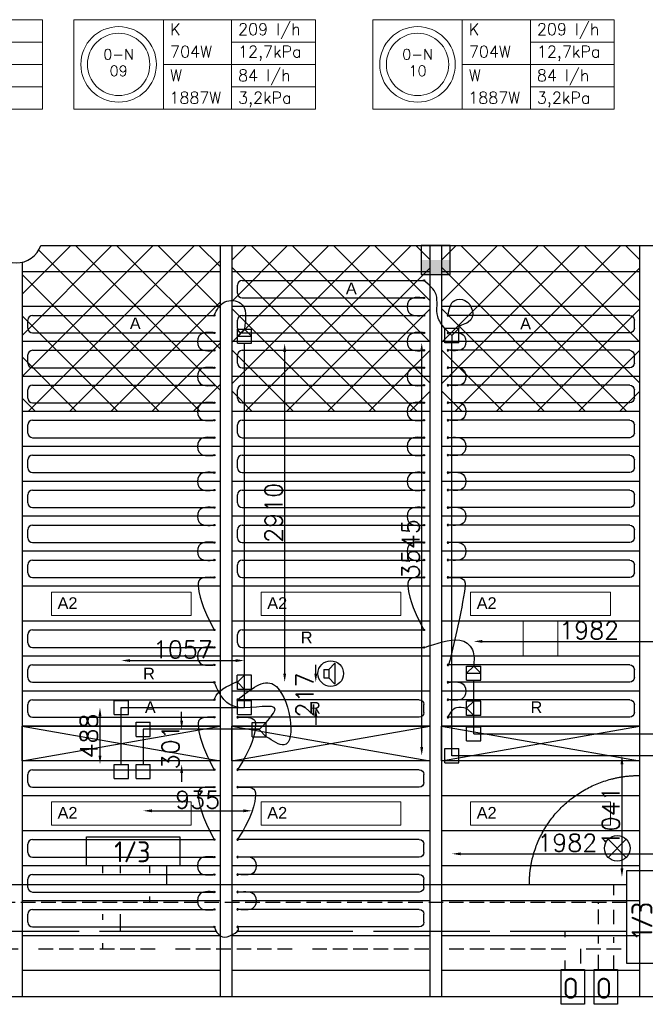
# Model space of a CAD drawing. Extents: x 7383 to 741080, y -570072 to -203000.
# Tile 41 of 45: x 565924 to 571294, y -250469 to -242017. Entities that reach past the tile are written whole.
import ezdxf
from ezdxf.enums import TextEntityAlignment as Align

# ---------------------------------------------------------------- set-up
doc = ezdxf.new("R2010")
doc.units = 0
doc.header["$LTSCALE"] = 25
for name, pattern in [('2322105', [47, 40, -7]), ('2322106', [47, 5, -2, 5, -2, 5, -2, 5, -2, 5, -2, 5, -7]), ('2322107', [2000, 1000, 1000]), ('2322108', [7, 5, -2])]:
    doc.linetypes.add(name, pattern=pattern)
doc.layers.get('0').update_dxf_attribs({"linetype": 'CONTINUOUS'})
doc.layers.get('DEFPOINTS').update_dxf_attribs({"linetype": 'CONTINUOUS'})
for name, color, linetype in [('000Vermogens2', 7, 'CONTINUOUS'), ('60', 7, 'CONTINUOUS'), ('60-CV', 3, 'CONTINUOUS'), ('KP-bandraster', 5, 'CONTINUOUS'), ('KP-koppelingen', 6, 'CONTINUOUS'), ('KP-leidingen(aanvoer)', 5, 'CONTINUOUS'), ('KP-leidingen(retour)', 1, 'CONTINUOUS'), ('KP-Lucht aanvoer', 6, 'CONTINUOUS'), ('KP-maatvoering', 7, 'CONTINUOUS'), ('KP-Melders', 3, 'CONTINUOUS'), ('KP-Onderlegger CV  GKW', 3, 'CONTINUOUS'), ('KP-Oppervlak', 3, 'CONTINUOUS'), ('KP-panelen', 1, 'CONTINUOUS'), ('KP-registers', 4, 'CONTINUOUS'), ('KP-slangen', 7, 'CONTINUOUS'), ('KP-tekst', 7, 'CONTINUOUS'), ('SYM-W', 7, 'CONTINUOUS'), ('Thermostaat', 160, 'CONTINUOUS'), ('WL5501--', 130, 'CONTINUOUS'), ('WL5502--', 130, 'CONTINUOUS'), ('WL561---_AANVOER', 10, 'CONTINUOUS'), ('WL561---_RETOUR', 10, 'CONTINUOUS')]:
    doc.layers.add(name, color=color, linetype=linetype)
for name, color, linetype, lineweight in [('KP-Aluminium', 8, 'CONTINUOUS', 18), ('KP-Lucht retour', 3, 'CONTINUOUS', 18), ('KP-Verlichting', 2, 'CONTINUOUS', 18)]:
    doc.layers.add(name, color=color, linetype=linetype, lineweight=lineweight)
doc.styles.add('arial', font='ARIAL.TTF')
doc.styles.add('BURO-018', font='ISO96.shx', dxfattribs={"height": 90})
doc.styles.add('ISO', font='ISO.SHX')
doc.styles.add('VERWOL-1', font='ROMANS.SHX')
doc.dimstyles.new('MARTIN', dxfattribs={"dimscale": 0, "dimtxt": 50, "dimasz": 75, "dimexe": 4, "dimexo": 4, "dimgap": 20, "dimtad": 1, "dimdec": 0, "dimrnd": 0.01, "dimzin": 1, "dimdsep": 46, "dimtxsty": 'VERWOL-1', "dimcen": -25, "dimdle": 1, "dimclrd": 7, "dimclre": 2, "dimclrt": 7, "dimadec": 0, "dimazin": 0, "dimtfac": 1, "dimtdec": 0, "dimtix": 1, "dimtofl": 0, "dimtmove": 0, "dimatfit": 3, "dimldrblk": 'OBLIQUE', "dimfxl": 0, "dimtvp": 33.333333, "dimtolj": 1, "dimtzin": 1, "dimarcsym": 0})

# ---------------------------------------------------------------- blocks, each defined once
blk = doc.blocks.new('SW30485012')
at = {"color": 0, "linetype": 'Continuous'}
for p, q in [((-2.5, 2.5), (-2.5, -2.5)), ((2.5, 2.5), (-2.5, 2.5)), ((2.5, -2.5), (2.5, 2.5)), ((-2.5, -2.5), (2.5, -2.5))]:
    blk.add_line(p, q, dxfattribs=at)
blk.add_solid([(-2.5, 0), (2.5, 0), (-2.5, -2.5), (2.5, -2.5)], dxfattribs=at)
at = {"color": 0, "linetype": 'Continuous', "style": 'BURO-018', "flags": 1}
blk.add_attdef('W_ID', (0, 0), '', height=1.8, dxfattribs=at)
blk = doc.blocks.new('A$C2E2C4AEC')
at = {"layer": '60-CV', "color": 2, "linetype": 'Continuous'}
for points in [[(48077.6, -6589), (47877.6, -6589), (47877.6, -6289), (48077.6, -6289)], [(48362.1, -6589), (48162.1, -6589), (48162.1, -6289), (48362.1, -6289)]]:
    blk.add_lwpolyline(points, close=True, dxfattribs=at)
at = {"layer": 'SYM-W', "color": 2, "linetype": 'Continuous'}
for p, q in [((48440.8, -6239), (48440.8, -5439)), ((48440.8, -5439), (48690.8, -5439)), ((48690.8, -6239), (48440.8, -6239))]:
    blk.add_line(p, q, dxfattribs=at)
blk.add_lwpolyline([(44604.7, -5400), (43804.7, -5400), (43804.7, -5150), (44604.7, -5150)], close=True, dxfattribs=at)
at = {"layer": 'WL5501--', "linetype": '2322105'}
for p, q in [((44094.2, -5464), (44094.2, -5400)), ((44094.2, -5964), (44094.2, -5814)), ((48440.8, -5964), (37043.7, -5964)), ((47912.5, -6014), (47912.5, -5964)), ((47912.5, -6289), (47912.5, -6214))]:
    blk.add_line(p, q, dxfattribs=at)
at = {"layer": 'WL5502--', "linetype": '2322106'}
for p, q in [((43944.2, -5464), (43944.2, -5400)), ((43944.2, -5864), (43944.2, -5814)), ((43944.2, -6114), (43944.2, -6064)), ((37517.6, -6114), (48440.8, -6114)), ((48043.8, -6114), (48043.8, -6289))]:
    blk.add_line(p, q, dxfattribs=at)
at = {"layer": 'WL561---_AANVOER', "linetype": '2322107'}
for p, q in [((44494.2, -5564), (44494.2, -5400)), ((48440.8, -5564), (29236.9, -5564)), ((48328.3, -5564), (48328.3, -5652.4)), ((48328.3, -5778.6), (48328.3, -5900.9)), ((48328.3, -6011.3), (48328.3, -6062.6)), ((48328.3, -6169.1), (48328.3, -6289))]:
    blk.add_line(p, q, dxfattribs=at)
at = {"layer": 'WL561---_RETOUR', "linetype": '2322108'}
for p, q in [((44344.2, -5400), (44344.2, -5464)), ((48440.8, -5714), (29236.9, -5714)), ((44344.2, -5664), (44344.2, -5714)), ((48197, -5900.9), (48197, -5714)), ((48197, -6066.5), (48197, -5999.5)), ((48197, -6289), (48197, -6165.1))]:
    blk.add_line(p, q, dxfattribs=at)
at = {"layer": 'Thermostaat', "xscale": 50, "yscale": 50, "zscale": 50}
blk.add_blockref('SW30485012', (46800, -200), dxfattribs=at)
at = {"layer": '60', "color": 1, "linetype": 'Continuous', "style": 'ISO'}
blk.add_text('1/3', height=180, dxfattribs=at).set_placement((44041.6, -5369.7))
blk.add_text('1/3', height=180, rotation=90, dxfattribs=at).set_placement((48661.4, -6020))
at = {"layer": '60-CV', "color": 1, "linetype": 'Continuous', "style": 'ISO', "text_generation_flag": 2}
for p in [(48028.8, -6541), (48313.3, -6541)]:
    blk.add_text('O', height=180, dxfattribs=at).set_placement(p)
blk = doc.blocks.new('Register A')
at = {"layer": 'KP-registers', "linetype": 'Continuous'}
for p, q in [((50, 115), (50, 185)), ((90, 225), (1644, 225)), ((90, 75), (1644, 75))]:
    blk.add_line(p, q, dxfattribs=at)
for centre in [(1650, 225), (1650, 75)]:
    blk.add_circle(centre, 6, dxfattribs=at)
for centre, start, end in [((90, 185), 90, 180), ((90, 115), 180, 270)]:
    blk.add_arc(centre, 40, start, end, dxfattribs=at)
blk = doc.blocks.new('*D1719')
at = {"layer": 'DEFPOINTS', "color": 0, "linetype": 'Continuous', "transparency": 16777216}
for p in [(571615.5, -248335), (571093.8, -249376.4), (571615.5, -249376.4)]:
    blk.add_point(p, dxfattribs=at)
at = {"layer": 'KP-maatvoering', "color": 7, "linetype": 'Continuous', "lineweight": -2, "transparency": 16777216}
blk.add_line((571093.8, -248410), (571093.8, -249301.4), dxfattribs=at)
at = {"layer": 'KP-maatvoering', "color": 7, "linetype": 'Continuous', "transparency": 16777216}
for points in [[(571081.3, -248410), (571106.3, -248410), (571093.8, -248335)], [(571081.3, -249301.4), (571106.3, -249301.4), (571093.8, -249376.4)]]:
    blk.add_solid(points, dxfattribs=at)
at = {"layer": 'KP-maatvoering', "color": 7, "linetype": 'Continuous', "transparency": 16777216, "insert": (570998.8, -248855.7), "char_height": 150, "attachment_point": 5, "rotation": 90, "style": 'VERWOL-1'}
blk.add_mtext('\\A1;1041', dxfattribs=at)
blk = doc.blocks.new('_OBLIQUE')
at = {"color": 0, "linetype": 'ByBlock'}
blk.add_line((-0.5, -0.5), (0.5, 0.5), dxfattribs=at)
blk = doc.blocks.new('*D1720')
at = {"layer": 'DEFPOINTS', "color": 0, "linetype": 'Continuous', "transparency": 16777216}
for p in [(569634, -248335), (571615.5, -248335), (571615.5, -249177.3)]:
    blk.add_point(p, dxfattribs=at)
at = {"layer": 'KP-maatvoering', "color": 7, "linetype": 'Continuous', "lineweight": -2, "transparency": 16777216}
blk.add_line((569709, -249177.3), (571540.5, -249177.3), dxfattribs=at)
at = {"layer": 'KP-maatvoering', "color": 7, "linetype": 'Continuous', "transparency": 16777216}
for points in [[(569709, -249164.8), (569709, -249189.8), (569634, -249177.3)], [(571540.5, -249164.8), (571540.5, -249189.8), (571615.5, -249177.3)]]:
    blk.add_solid(points, dxfattribs=at)
at = {"layer": 'KP-maatvoering', "color": 7, "linetype": 'Continuous', "transparency": 16777216, "insert": (570624.7, -249082.3), "char_height": 150, "attachment_point": 5, "style": 'VERWOL-1'}
blk.add_mtext('\\A1;1982', dxfattribs=at)
blk = doc.blocks.new('*D1721')
at = {"layer": 'DEFPOINTS', "color": 0, "linetype": 'Continuous', "transparency": 16777216}
for p in [(571802.7, -247353.7), (569821.2, -248130), (571802.7, -248147.8)]:
    blk.add_point(p, dxfattribs=at)
at = {"layer": 'KP-maatvoering', "color": 7, "linetype": 'Continuous', "lineweight": -2, "transparency": 16777216}
blk.add_line((569896.2, -247353.7), (571727.7, -247353.7), dxfattribs=at)
at = {"layer": 'KP-maatvoering', "color": 7, "linetype": 'Continuous', "transparency": 16777216}
for points in [[(569896.2, -247341.2), (569896.2, -247366.2), (569821.2, -247353.7)], [(571727.7, -247341.2), (571727.7, -247366.2), (571802.7, -247353.7)]]:
    blk.add_solid(points, dxfattribs=at)
at = {"layer": 'KP-maatvoering', "color": 7, "linetype": 'Continuous', "transparency": 16777216, "insert": (570811.9, -247258.7), "char_height": 150, "attachment_point": 5, "style": 'VERWOL-1'}
blk.add_mtext('\\A1;1982', dxfattribs=at)
blk = doc.blocks.new('*D1722')
at = {"layer": 'DEFPOINTS', "color": 0, "linetype": 'Continuous', "transparency": 16777216}
for p in [(569882, -247928.1), (572373.2, -247928.1), (569821.2, -248147.8)]:
    blk.add_point(p, dxfattribs=at)
at = {"layer": 'KP-maatvoering', "color": 7, "linetype": 'Continuous', "lineweight": -2, "transparency": 16777216}
for p, q in [((572373.2, -247853.1), (572373.2, -247778.1)), ((572373.2, -248222.8), (572373.2, -248297.8))]:
    blk.add_line(p, q, dxfattribs=at)
at = {"layer": 'KP-maatvoering', "color": 7, "linetype": 'Continuous', "transparency": 16777216}
for points in [[(572360.7, -247853.1), (572385.7, -247853.1), (572373.2, -247928.1)], [(572360.7, -248222.8), (572385.7, -248222.8), (572373.2, -248147.8)]]:
    blk.add_solid(points, dxfattribs=at)
at = {"layer": 'KP-maatvoering', "color": 7, "linetype": 'Continuous', "transparency": 16777216, "insert": (572278.2, -248037.9), "char_height": 150, "attachment_point": 5, "rotation": 90, "style": 'VERWOL-1'}
blk.add_mtext('\\A1;220', dxfattribs=at)
blk = doc.blocks.new('*D1723')
at = {"layer": 'DEFPOINTS', "color": 0, "linetype": 'Continuous', "transparency": 16777216}
for p in [(569821.2, -247686.8), (572072.8, -247686.8), (569882, -247928.1)]:
    blk.add_point(p, dxfattribs=at)
at = {"layer": 'KP-maatvoering', "color": 7, "linetype": 'Continuous', "lineweight": -2, "transparency": 16777216}
for p, q in [((572072.8, -247611.8), (572072.8, -247536.8)), ((572072.8, -248003.1), (572072.8, -248078.1))]:
    blk.add_line(p, q, dxfattribs=at)
at = {"layer": 'KP-maatvoering', "color": 7, "linetype": 'Continuous', "transparency": 16777216}
for points in [[(572060.3, -247611.8), (572085.3, -247611.8), (572072.8, -247686.8)], [(572060.3, -248003.1), (572085.3, -248003.1), (572072.8, -247928.1)]]:
    blk.add_solid(points, dxfattribs=at)
at = {"layer": 'KP-maatvoering', "color": 7, "linetype": 'Continuous', "transparency": 16777216, "insert": (571977.8, -247807.5), "char_height": 150, "attachment_point": 5, "rotation": 90, "style": 'VERWOL-1'}
blk.add_mtext('\\A1;241', dxfattribs=at)
blk = doc.blocks.new('*D1724')
at = {"layer": 'DEFPOINTS', "color": 0, "linetype": 'Continuous', "transparency": 16777216}
for p in [(569375.1, -244789.7), (569634, -244789.7), (569634, -248335)]:
    blk.add_point(p, dxfattribs=at)
at = {"layer": 'KP-maatvoering', "color": 7, "linetype": 'Continuous', "lineweight": -2, "transparency": 16777216}
blk.add_line((569375.1, -248260), (569375.1, -244864.7), dxfattribs=at)
at = {"layer": 'KP-maatvoering', "color": 7, "linetype": 'Continuous', "transparency": 16777216}
for points in [[(569362.6, -244864.7), (569387.6, -244864.7), (569375.1, -244789.7)], [(569362.6, -248260), (569387.6, -248260), (569375.1, -248335)]]:
    blk.add_solid(points, dxfattribs=at)
at = {"layer": 'KP-maatvoering', "color": 7, "linetype": 'Continuous', "transparency": 16777216, "insert": (569280.1, -246562.3), "char_height": 150, "attachment_point": 5, "rotation": 90, "style": 'VERWOL-1'}
blk.add_mtext('\\A1;3545', dxfattribs=at)
blk = doc.blocks.new('*D1725')
at = {"layer": 'DEFPOINTS', "color": 0, "linetype": 'Continuous', "transparency": 16777216}
for p in [(567853.4, -244795), (568198.9, -244795), (567914.2, -247704.8)]:
    blk.add_point(p, dxfattribs=at)
at = {"layer": 'KP-maatvoering', "color": 7, "linetype": 'Continuous', "lineweight": -2, "transparency": 16777216}
blk.add_line((568198.9, -247629.8), (568198.9, -244870), dxfattribs=at)
at = {"layer": 'KP-maatvoering', "color": 7, "linetype": 'Continuous', "transparency": 16777216}
for points in [[(568186.4, -244870), (568211.4, -244870), (568198.9, -244795)], [(568186.4, -247629.8), (568211.4, -247629.8), (568198.9, -247704.8)]]:
    blk.add_solid(points, dxfattribs=at)
at = {"layer": 'KP-maatvoering', "color": 7, "linetype": 'Continuous', "transparency": 16777216, "insert": (568103.9, -246249.9), "char_height": 150, "attachment_point": 5, "rotation": 90, "style": 'VERWOL-1'}
blk.add_mtext('\\A1;2910', dxfattribs=at)
blk = doc.blocks.new('*D1726')
at = {"layer": 'DEFPOINTS', "color": 0, "linetype": 'Continuous', "transparency": 16777216}
for p in [(567914.2, -247704.8), (568465.9, -247704.8), (567853.4, -247921.3)]:
    blk.add_point(p, dxfattribs=at)
at = {"layer": 'KP-maatvoering', "color": 7, "linetype": 'Continuous', "lineweight": -2, "transparency": 16777216}
for p, q in [((568465.9, -247629.8), (568465.9, -247554.8)), ((568465.9, -247996.3), (568465.9, -248071.3))]:
    blk.add_line(p, q, dxfattribs=at)
at = {"layer": 'KP-maatvoering', "color": 7, "linetype": 'Continuous', "transparency": 16777216}
for points in [[(568453.4, -247629.8), (568478.4, -247629.8), (568465.9, -247704.8)], [(568453.4, -247996.3), (568478.4, -247996.3), (568465.9, -247921.3)]]:
    blk.add_solid(points, dxfattribs=at)
at = {"layer": 'KP-maatvoering', "color": 7, "linetype": 'Continuous', "transparency": 16777216, "insert": (568370.9, -247813.1), "char_height": 150, "attachment_point": 5, "rotation": 90, "style": 'VERWOL-1'}
blk.add_mtext('\\A1;217', dxfattribs=at)
blk = doc.blocks.new('*D1727')
at = {"layer": 'DEFPOINTS', "color": 0, "linetype": 'Continuous', "transparency": 16777216}
for p in [(566796.4, -247921.3), (566613.5, -248409.7), (566796.4, -248409.7)]:
    blk.add_point(p, dxfattribs=at)
at = {"layer": 'KP-maatvoering', "color": 7, "linetype": 'Continuous', "lineweight": -2, "transparency": 16777216}
blk.add_line((566613.5, -247996.3), (566613.5, -248334.7), dxfattribs=at)
at = {"layer": 'KP-maatvoering', "color": 7, "linetype": 'Continuous', "transparency": 16777216}
for points in [[(566601, -247996.3), (566626, -247996.3), (566613.5, -247921.3)], [(566601, -248334.7), (566626, -248334.7), (566613.5, -248409.7)]]:
    blk.add_solid(points, dxfattribs=at)
at = {"layer": 'KP-maatvoering', "color": 7, "linetype": 'Continuous', "transparency": 16777216, "insert": (566518.5, -248165.5), "char_height": 150, "attachment_point": 5, "rotation": 90, "style": 'VERWOL-1'}
blk.add_mtext('\\A1;488', dxfattribs=at)
blk = doc.blocks.new('*D1728')
at = {"layer": 'DEFPOINTS', "color": 0, "linetype": 'Continuous', "transparency": 16777216}
for p in [(567853.4, -247518.2), (566796.4, -247921.3), (567853.4, -247921.3)]:
    blk.add_point(p, dxfattribs=at)
at = {"layer": 'KP-maatvoering', "color": 7, "linetype": 'Continuous', "lineweight": -2, "transparency": 16777216}
blk.add_line((566871.4, -247518.2), (567778.4, -247518.2), dxfattribs=at)
at = {"layer": 'KP-maatvoering', "color": 7, "linetype": 'Continuous', "transparency": 16777216}
for points in [[(566871.4, -247505.7), (566871.4, -247530.7), (566796.4, -247518.2)], [(567778.4, -247505.7), (567778.4, -247530.7), (567853.4, -247518.2)]]:
    blk.add_solid(points, dxfattribs=at)
at = {"layer": 'KP-maatvoering', "color": 7, "linetype": 'Continuous', "transparency": 16777216, "insert": (567324.9, -247423.2), "char_height": 150, "attachment_point": 5, "style": 'VERWOL-1'}
blk.add_mtext('\\A1;1057', dxfattribs=at)
blk = doc.blocks.new('*D1729')
at = {"layer": 'DEFPOINTS', "color": 0, "linetype": 'Continuous', "transparency": 16777216}
for p in [(566983.6, -248108.5), (567314.5, -248108.5), (566983.6, -248409.7)]:
    blk.add_point(p, dxfattribs=at)
at = {"layer": 'KP-maatvoering', "color": 7, "linetype": 'Continuous', "lineweight": -2, "transparency": 16777216}
for p, q in [((567314.5, -248033.5), (567314.5, -247958.5)), ((567314.5, -248484.7), (567314.5, -248559.7))]:
    blk.add_line(p, q, dxfattribs=at)
at = {"layer": 'KP-maatvoering', "color": 7, "linetype": 'Continuous', "transparency": 16777216}
for points in [[(567302, -248033.5), (567327, -248033.5), (567314.5, -248108.5)], [(567302, -248484.7), (567327, -248484.7), (567314.5, -248409.7)]]:
    blk.add_solid(points, dxfattribs=at)
at = {"layer": 'KP-maatvoering', "color": 7, "linetype": 'Continuous', "transparency": 16777216, "insert": (567219.5, -248259.1), "char_height": 150, "attachment_point": 5, "rotation": 90, "style": 'VERWOL-1'}
blk.add_mtext('\\A1;301', dxfattribs=at)
blk = doc.blocks.new('*D1730')
at = {"layer": 'DEFPOINTS', "color": 0, "linetype": 'Continuous', "transparency": 16777216}
for p in [(566983.6, -248108.5), (567919, -248110.8), (567919, -248808)]:
    blk.add_point(p, dxfattribs=at)
at = {"layer": 'KP-maatvoering', "color": 7, "linetype": 'Continuous', "lineweight": -2, "transparency": 16777216}
blk.add_line((567058.6, -248808), (567844, -248808), dxfattribs=at)
at = {"layer": 'KP-maatvoering', "color": 7, "linetype": 'Continuous', "transparency": 16777216}
for points in [[(567058.6, -248795.5), (567058.6, -248820.5), (566983.6, -248808)], [(567844, -248795.5), (567844, -248820.5), (567919, -248808)]]:
    blk.add_solid(points, dxfattribs=at)
at = {"layer": 'KP-maatvoering', "color": 7, "linetype": 'Continuous', "transparency": 16777216, "insert": (567451.3, -248713), "char_height": 150, "attachment_point": 5, "style": 'VERWOL-1'}
blk.add_mtext('\\A1;935', dxfattribs=at)

msp = doc.modelspace()

# ---------------------------------------------------------------- hatches: boundary and pattern name
at = {"layer": 'KP-Aluminium', "linetype": 'Continuous'}
h = msp.add_hatch(dxfattribs=at)
h.set_pattern_fill('ANSI37', color=256, scale=2000)
h.set_pattern_definition([(45, (115071.48, 12214.05), (-176.7767, 176.7767), []), (135, (115071.48, 12214.05), (-176.7767, -176.7767), [])])
h.paths.add_polyline_path([(565844.2, -245080), (564144.2, -245080), (564144.2, -245380), (565844.2, -245380)])
h.paths.add_polyline_path([(565844.2, -244780), (564144.2, -244780), (564144.2, -245080), (565844.2, -245080)])
h.paths.add_polyline_path([(565844.2, -244480), (564144.2, -244480), (564144.2, -244780), (565844.2, -244780)])
h.paths.add_polyline_path([(565844.2, -244180), (564144.2, -244180), (564144.2, -244480), (565844.2, -244480)])
h.paths.add_polyline_path([(565682.1, -243955), (564144.2, -243955), (564144.2, -244180), (565844.2, -244180), (565844.2, -244099.4, -0.257171)])
h.paths.add_polyline_path([(567644.2, -245080), (565944.2, -245080), (565944.2, -245380), (567644.2, -245380)])
h.paths.add_polyline_path([(567644.2, -244780), (565944.2, -244780), (565944.2, -245080), (567644.2, -245080)])
h.paths.add_polyline_path([(567644.2, -244480), (565944.2, -244480), (565944.2, -244780), (567644.2, -244780)])
h.paths.add_polyline_path([(567644.2, -244180), (565944.2, -244180), (565944.2, -244480), (567644.2, -244480)])
h.paths.add_polyline_path([(567644.2, -243955), (566106.4, -243955, -0.257171), (565944.2, -244099.4), (565944.2, -244180), (567644.2, -244180)])
h = msp.add_hatch(dxfattribs=at)
h.set_pattern_fill('ANSI37', color=256, scale=2000)
h.set_pattern_definition([(45, (61071.48, 12214.05), (-176.7767, 176.7767), []), (135, (61071.48, 12214.05), (-176.7767, -176.7767), [])])
h.paths.add_polyline_path([(569444.2, -245080), (567744.2, -245080), (567744.2, -245380), (569444.2, -245380)])
h.paths.add_polyline_path([(569444.2, -244780), (567744.2, -244780), (567744.2, -245080), (569444.2, -245080)])
h.paths.add_polyline_path([(569444.2, -244480), (567744.2, -244480), (567744.2, -244780), (569444.2, -244780)])
h.paths.add_polyline_path([(569444.2, -244180), (567744.2, -244180), (567744.2, -244480), (569444.2, -244480)])
h.paths.add_polyline_path([(569444.2, -243955), (567744.2, -243955), (567744.2, -244180), (569444.2, -244180)])
h = msp.add_hatch(dxfattribs=at)
h.set_pattern_fill('ANSI37', color=256, scale=2000)
h.set_pattern_definition([(45, (62871.48, 12214.05), (-176.7767, 176.7767), []), (135, (62871.48, 12214.05), (-176.7767, -176.7767), [])])
h.paths.add_polyline_path([(571244.2, -245080), (569544.2, -245080), (569544.2, -245380), (571244.2, -245380)])
h.paths.add_polyline_path([(571244.2, -244780), (569544.2, -244780), (569544.2, -245080), (571244.2, -245080)])
h.paths.add_polyline_path([(571244.2, -244480), (569544.2, -244480), (569544.2, -244780), (571244.2, -244780)])
h.paths.add_polyline_path([(571244.2, -244180), (569544.2, -244180), (569544.2, -244480), (571244.2, -244480)])
h.paths.add_polyline_path([(571244.2, -243955), (569544.2, -243955), (569544.2, -244180), (571244.2, -244180)])

# ---------------------------------------------------------------- linework, layer by layer
at = {"layer": '', "linetype": 'ByBlock'}
msp.add_open_spline([(570299.3, -249435.1), (570299.3, -249185.9), (570552.5, -248754.2), (570991.1, -248505), (571244.3, -248505)], degree=2, dxfattribs=at)
msp.add_open_spline([(570299.3, -249435.1), (570299.3, -249185.9), (570552.5, -248754.2), (570991.1, -248505), (571244.3, -248505)], degree=2, dxfattribs=at)
at = {"layer": '000Vermogens2', "linetype": 'Continuous', "lineweight": 0}
for p, q in [((564047.5, -242016.8), (566120.4, -242016.8)), ((566120.4, -242016.8), (566120.4, -242784.7)), ((566389.6, -242016.8), (566389.6, -242784.7)), ((566389.6, -242016.8), (568462.5, -242016.8)), ((567157.5, -242016.8), (567157.5, -242784.7)), ((567742.8, -242400.7), (567742.8, -242016.8)), ((568462.5, -242016.8), (568462.5, -242784.7)), ((568955.3, -242016.8), (568955.3, -242784.7)), ((568955.3, -242016.8), (571028.2, -242016.8)), ((569723.1, -242016.8), (569723.1, -242784.7)), ((570308.4, -242400.7), (570308.4, -242016.8)), ((571028.2, -242016.8), (571028.2, -242784.7)), ((565400.6, -242208.8), (566120.4, -242208.8)), ((567742.8, -242208.8), (568462.5, -242208.8)), ((570308.4, -242208.8), (571028.2, -242208.8)), ((564815.4, -242400.7), (566120.4, -242400.7)), ((567157.5, -242400.7), (568462.5, -242400.7)), ((567742.8, -242400.7), (567742.8, -242784.7)), ((569723.1, -242400.7), (571028.2, -242400.7)), ((570308.4, -242400.7), (570308.4, -242784.7)), ((565400.6, -242592.7), (566120.4, -242592.7)), ((567742.8, -242592.7), (568462.5, -242592.7)), ((570308.4, -242592.7), (571028.2, -242592.7)), ((564047.5, -242784.7), (566120.4, -242784.7)), ((566389.6, -242784.7), (568462.5, -242784.7)), ((568955.3, -242784.7), (571028.2, -242784.7))]:
    msp.add_line(p, q, dxfattribs=at)
for centre, radius in [((566773.6, -242400.7), 324.2), ((566773.6, -242400.7), 267.6), ((569339.2, -242400.7), 324.2), ((569339.2, -242400.7), 267.6)]:
    msp.add_circle(centre, radius, dxfattribs=at)
at = {"layer": 'KP-bandraster', "linetype": 'Continuous'}
for p, q in [((567644.2, -243955), (567644.2, -250405)), ((567744.2, -243955), (567744.2, -250405)), ((569444.2, -243955), (569444.2, -250405)), ((569544.2, -243955), (569544.2, -250405)), ((571244.2, -243955), (571244.2, -250405)), ((565944.2, -244099.4), (565944.2, -250405))]:
    msp.add_line(p, q, dxfattribs=at)
msp.add_arc((565894.2, -243880), 225, 199.47122, 340.52878, dxfattribs=at)
at = {"layer": 'KP-koppelingen', "linetype": 'Continuous'}
for p, q in [((567792.5, -244673.4), (567914.1, -244673.3)), ((567853.3, -244673.3), (567792.5, -244734.2)), ((567792.6, -244795), (567792.5, -244673.4)), ((567914.2, -244734.1), (567853.3, -244673.3)), ((567914.2, -244794.9), (567914.1, -244673.3)), ((569573.2, -244789.7), (569573.2, -244668)), ((569694.8, -244668.1), (569573.2, -244668)), ((569573.2, -244668), (569634, -244728.9)), ((569634, -244728.9), (569694.8, -244668.1)), ((569694.8, -244789.7), (569694.8, -244668.1)), ((567792.5, -244734.2), (567914.2, -244734.1)), ((569634, -244728.9), (569634, -244789.7)), ((567792.6, -244795), (567914.2, -244794.9)), ((569694.8, -244789.7), (569573.2, -244789.7)), ((567914.1, -247644), (567792.4, -247644.2)), ((567792.7, -247765.8), (567792.4, -247644.2)), ((567853.2, -247644.1), (567792.5, -247705)), ((567853.5, -247765.7), (567853.2, -247644.1)), ((567914.3, -247765.6), (567914.1, -247644)), ((569760.2, -247565.2), (569881.9, -247565.1)), ((569760.4, -247686.9), (569760.2, -247565.2)), ((569821.1, -247565.2), (569760.3, -247626)), ((569760.3, -247626), (569881.9, -247625.9)), ((569881.9, -247625.9), (569821.1, -247565.2)), ((569882, -247686.7), (569881.9, -247565.1)), ((567792.5, -247705), (567853.5, -247765.7)), ((569760.4, -247686.9), (569882, -247686.7)), ((567914.3, -247765.6), (567792.7, -247765.8)), ((566735.6, -247982.1), (566735.6, -247860.5)), ((566735.6, -247860.5), (566857.2, -247860.5)), ((566857.2, -247982.1), (566857.2, -247860.5)), ((567792.6, -247982.1), (567792.6, -247860.5)), ((567792.6, -247860.5), (567914.2, -247860.5)), ((567914.2, -247982.1), (567914.2, -247860.5)), ((569882, -247867.3), (569760.3, -247867.4)), ((569760.4, -247989), (569760.3, -247867.4)), ((569821.1, -247867.3), (569760.4, -247928.2)), ((569821.2, -247989), (569821.1, -247867.3)), ((569882, -247988.9), (569882, -247867.3)), ((566735.6, -247982.1), (566857.2, -247982.1)), ((567792.6, -247982.1), (567914.2, -247982.1)), ((569760.4, -247928.2), (569821.2, -247989)), ((566922.8, -248169.3), (566922.8, -248047.7)), ((566922.8, -248047.7), (567044.4, -248047.7)), ((567044.4, -248169.3), (567044.4, -248047.7)), ((567919, -248171.7), (567919, -248050)), ((567919, -248050), (568040.7, -248050.1)), ((568040.7, -248050.1), (567979.8, -248110.9)), ((568040.6, -248171.7), (568040.7, -248050.1)), ((569882, -247988.9), (569760.4, -247989)), ((567979.8, -248110.9), (567919, -248110.8)), ((567979.8, -248110.9), (568040.6, -248171.7)), ((569760.3, -248208.6), (569760.4, -248086.9)), ((569760.4, -248086.9), (569882, -248086.9)), ((569882, -248208.6), (569882, -248086.9)), ((566922.8, -248169.3), (567044.4, -248169.3)), ((567919, -248171.7), (568040.6, -248171.7)), ((569760.3, -248208.6), (569882, -248208.6)), ((569573.1, -248395.8), (569573.2, -248274.1)), ((569573.2, -248274.1), (569694.8, -248274.1)), ((569694.8, -248395.8), (569694.8, -248274.1)), ((569573.1, -248395.8), (569694.8, -248395.8)), ((566735.6, -248531.3), (566735.6, -248409.7)), ((566735.6, -248409.7), (566857.2, -248409.7)), ((566857.2, -248531.3), (566857.2, -248409.7)), ((566922.8, -248531.3), (566922.8, -248409.7)), ((566922.8, -248409.7), (567044.4, -248409.7)), ((567044.4, -248531.3), (567044.4, -248409.7)), ((566735.6, -248531.3), (566857.2, -248531.3)), ((566922.8, -248531.3), (567044.4, -248531.3))]:
    msp.add_line(p, q, dxfattribs=at)
at = {"layer": 'KP-leidingen(aanvoer)', "linetype": 'Continuous'}
for p, q in [((567853.4, -247921.3), (567853.4, -244795)), ((569634, -248335), (569634, -244789.7)), ((566796.4, -248409.7), (566796.4, -247921.3)), ((566796.4, -247921.3), (567853.4, -247921.3)), ((571615.5, -248335), (569634, -248335))]:
    msp.add_line(p, q, dxfattribs=at)
at = {"layer": 'KP-leidingen(retour)', "linetype": 'Continuous'}
for p, q in [((569821.2, -248147.8), (569821.2, -247686.8)), ((566983.6, -248108.5), (566983.6, -248409.7)), ((567979.8, -248108.5), (566983.6, -248108.5)), ((569821.2, -248147.8), (571802.7, -248147.8))]:
    msp.add_line(p, q, dxfattribs=at)
at = {"layer": 'KP-Lucht aanvoer', "linetype": 'Continuous'}
for p, q in [((565944.2, -248080), (567644.2, -248080)), ((565944.2, -248380), (565944.2, -248080)), ((565944.2, -248080), (567644.2, -248380)), ((565944.2, -248380), (567644.2, -248080)), ((567644.2, -248080), (567644.2, -248380)), ((567744.2, -248080), (569444.2, -248080)), ((567744.2, -248380), (567744.2, -248080)), ((567744.2, -248080), (569444.2, -248380)), ((567744.2, -248380), (569444.2, -248080)), ((569444.2, -248080), (569444.2, -248380)), ((569544.2, -248080), (571244.2, -248080)), ((569544.2, -248380), (569544.2, -248080)), ((569544.2, -248080), (571244.2, -248380)), ((569544.2, -248380), (571244.2, -248080)), ((571244.2, -248080), (571244.2, -248380)), ((567644.2, -248380), (565944.2, -248380)), ((569444.2, -248380), (567744.2, -248380)), ((571244.2, -248380), (569544.2, -248380))]:
    msp.add_line(p, q, dxfattribs=at)
at = {"layer": 'KP-Lucht retour', "linetype": 'Continuous'}
for p, q in [((570246.4, -247180), (570246.1, -247480)), ((570542.3, -247180), (570246.4, -247180)), ((570542.6, -247480), (570542.3, -247180)), ((570246.1, -247480), (570474.1, -247480)), ((570474.1, -247480), (570542.6, -247480))]:
    msp.add_line(p, q, dxfattribs=at)
at = {"layer": 'KP-Melders', "linetype": 'Continuous'}
for p, q in [((568577.4, -247595.6), (568629.4, -247540.2)), ((568629.4, -247540.2), (568629.4, -247720.9)), ((568534.3, -247595.6), (568577.4, -247595.6)), ((568534.3, -247595.6), (568534.3, -247665.6)), ((568577.4, -247595.6), (568577.4, -247665.6)), ((568534.3, -247665.6), (568577.4, -247665.6)), ((568534.3, -247665.6), (568577.4, -247665.6)), ((568577.4, -247665.6), (568629.4, -247720.9)), ((570975.4, -249207.8), (571130.9, -249052.2)), ((570975.4, -249052.2), (571130.9, -249207.8))]:
    msp.add_line(p, q, dxfattribs=at)
for centre in [(568594.2, -247630), (571053.2, -249130)]:
    msp.add_circle(centre, 110, dxfattribs=at)
at = {"layer": 'KP-Oppervlak', "linetype": 'Continuous'}
for p, q in [((566106.4, -243955), (572882.1, -243955)), ((572882.1, -250405), (564942.2, -250405))]:
    msp.add_line(p, q, dxfattribs=at)
at = {"layer": 'KP-panelen', "linetype": 'Continuous'}
for p, q in [((567644.2, -244180), (565944.2, -244180)), ((569444.2, -244180), (567744.2, -244180)), ((571244.2, -244180), (569544.2, -244180)), ((567644.2, -244480), (565944.2, -244480)), ((569444.2, -244480), (567744.2, -244480)), ((571244.2, -244480), (569544.2, -244480)), ((567644.2, -244780), (565944.2, -244780)), ((569444.2, -244780), (567744.2, -244780)), ((571244.2, -244780), (569544.2, -244780)), ((567644.2, -245080), (565944.2, -245080)), ((569444.2, -245080), (567744.2, -245080)), ((571244.2, -245080), (569544.2, -245080)), ((567644.2, -245380), (565944.2, -245380)), ((569444.2, -245380), (567744.2, -245380)), ((571244.2, -245380), (569544.2, -245380)), ((567644.2, -245680), (565944.2, -245680)), ((569444.2, -245680), (567744.2, -245680)), ((571244.2, -245680), (569544.2, -245680)), ((567644.2, -245980), (565944.2, -245980)), ((569444.2, -245980), (567744.2, -245980)), ((571244.2, -245980), (569544.2, -245980)), ((567644.2, -246280), (565944.2, -246280)), ((569444.2, -246280), (567744.2, -246280)), ((571244.2, -246280), (569544.2, -246280)), ((567644.2, -246580), (565944.2, -246580)), ((569444.2, -246580), (567744.2, -246580)), ((571244.2, -246580), (569544.2, -246580)), ((567644.2, -246880), (565944.2, -246880)), ((569444.2, -246880), (567744.2, -246880)), ((571244.2, -246880), (569544.2, -246880)), ((567644.2, -247180), (565944.2, -247180)), ((569444.2, -247180), (567744.2, -247180)), ((571244.2, -247180), (569544.2, -247180)), ((567644.2, -247480), (565944.2, -247480)), ((569444.2, -247480), (567744.2, -247480)), ((571244.2, -247480), (569544.2, -247480)), ((567644.2, -247780), (565944.2, -247780)), ((569444.2, -247780), (567744.2, -247780)), ((571244.2, -247780), (569544.2, -247780)), ((567644.2, -248080), (565944.2, -248080)), ((567644.2, -248080), (565944.2, -248080)), ((569444.2, -248080), (567744.2, -248080)), ((569444.2, -248080), (567744.2, -248080)), ((571244.2, -248080), (569544.2, -248080)), ((571244.2, -248080), (569544.2, -248080)), ((567644.2, -248380), (565944.2, -248380)), ((567644.2, -248380), (565944.2, -248380)), ((569444.2, -248380), (567744.2, -248380)), ((569444.2, -248380), (567744.2, -248380)), ((571244.2, -248380), (569544.2, -248380)), ((571244.2, -248380), (569544.2, -248380)), ((567644.2, -248680), (565944.2, -248680)), ((569444.2, -248680), (567744.2, -248680)), ((571244.2, -248680), (569544.2, -248680)), ((567644.2, -248980), (565944.2, -248980)), ((569444.2, -248980), (567744.2, -248980)), ((571244.2, -248980), (569544.2, -248980)), ((567644.2, -249280), (565944.2, -249280)), ((569444.2, -249280), (567744.2, -249280)), ((571244.2, -249280), (569544.2, -249280)), ((567644.2, -249580), (565944.2, -249580)), ((569444.2, -249580), (567744.2, -249580)), ((571244.2, -249580), (569544.2, -249580)), ((567644.2, -249880), (565944.2, -249880)), ((569444.2, -249880), (567744.2, -249880)), ((571244.2, -249880), (569544.2, -249880)), ((567644.2, -250180), (565944.2, -250180)), ((569444.2, -250180), (567744.2, -250180)), ((571244.2, -250180), (569544.2, -250180))]:
    msp.add_line(p, q, dxfattribs=at)
at = {"layer": 'KP-slangen', "linetype": 'Continuous'}
for points in [[(569573.2, -244668), (569512.4, -244564.7), (569498.4, -244376.9), (569394.2, -244255)], [(567594.2, -244555), (567686.4, -244438), (567819.6, -244448.8), (567853.3, -244673.3)], [(569404.2, -244405), (569262.5, -244433.9), (569262.5, -244526.7), (569404.2, -244555)], [(569600.2, -244555), (569658.9, -244426.8), (569746.3, -244426), (569775.1, -244613.7), (569694.8, -244668.1), (569697.1, -244671.4)], [(567604.2, -244705), (567462.5, -244733.9), (567462.5, -244826.7), (567604.2, -244855)], [(569404.2, -244705), (569262.5, -244733.9), (569262.5, -244826.7), (569404.2, -244855)], [(569600.2, -244705), (569742, -244733.9), (569742, -244826.7), (569600.2, -244855)], [(567604.2, -245005), (567462.5, -245033.9), (567462.5, -245126.7), (567604.2, -245155)], [(569404.2, -245005), (569262.5, -245033.9), (569262.5, -245126.7), (569404.2, -245155)], [(569600.2, -245005), (569742, -245033.9), (569742, -245126.7), (569600.2, -245155)], [(567604.2, -245305), (567462.5, -245333.9), (567462.5, -245426.7), (567604.2, -245455)], [(569404.2, -245305), (569262.5, -245333.9), (569262.5, -245426.7), (569404.2, -245455)], [(569600.2, -245305), (569742, -245333.9), (569742, -245426.7), (569600.2, -245455)], [(567604.2, -245605), (567462.5, -245633.9), (567462.5, -245726.7), (567604.2, -245755)], [(569404.2, -245605), (569262.5, -245633.9), (569262.5, -245726.7), (569404.2, -245755)], [(569600.2, -245605), (569742, -245633.9), (569742, -245726.7), (569600.2, -245755)], [(567604.2, -245905), (567462.5, -245933.9), (567462.5, -246026.7), (567604.2, -246055)], [(569404.2, -245905), (569262.5, -245933.9), (569262.5, -246026.7), (569404.2, -246055)], [(569600.2, -245905), (569742, -245933.9), (569742, -246026.7), (569600.2, -246055)], [(567604.2, -246205), (567462.5, -246233.9), (567462.5, -246326.7), (567604.2, -246355)], [(569404.2, -246205), (569262.5, -246233.9), (569262.5, -246326.7), (569404.2, -246355)], [(569600.2, -246205), (569742, -246233.9), (569742, -246326.7), (569600.2, -246355)], [(567604.2, -246505), (567462.5, -246533.9), (567462.5, -246626.7), (567604.2, -246655)], [(569404.2, -246505), (569262.5, -246533.9), (569262.5, -246626.7), (569404.2, -246655)], [(569600.2, -246505), (569742, -246533.9), (569742, -246626.7), (569600.2, -246655)], [(567604.2, -246805), (567462.5, -246833.9), (567462.5, -246926.7), (567594.2, -247255)], [(569404.2, -246805), (569262.5, -246833.9), (569262.5, -246926.7), (569394.2, -247255)], [(569600.2, -246805), (569742, -246833.9), (569742, -246926.7), (569606.2, -247555)], [(569394.2, -247405), (569479.7, -247380.3), (569765.9, -247369.9), (569810.1, -247427.1), (569821.1, -247565.2)], [(567604.2, -247405), (567462.5, -247433.9), (567462.5, -247526.7), (567604.2, -247555)], [(567594.2, -247855), (567644.2, -247780), (567792.5, -247705), (567784.8, -247709.9)], [(568040.7, -248050.1), (568116.7, -247935.5), (567804.2, -247920), (567691.4, -247867.5), (567594.2, -247705)], [(567794.2, -247855), (568104, -247723.5), (568191.6, -248242.3), (568040.6, -248171.7)], [(569600.2, -247705), (569742, -247733.9), (569742, -247826.7), (569600.2, -247855)], [(569600.2, -248005), (569673.8, -247920.2), (569760.4, -247928.2)], [(567604.2, -248005), (567462.5, -248033.9), (567462.5, -248126.7), (567594.2, -248455)], [(567800.2, -248005), (567942, -248033.9), (567942, -248126.7), (567794.2, -248455)], [(567604.2, -248605), (567462.5, -248633.9), (567462.5, -248726.7), (567594.2, -249055)], [(567800.2, -248605), (567942, -248633.9), (567942, -248726.7), (567794.2, -249055)], [(567604.2, -249205), (567462.5, -249233.9), (567462.5, -249326.7), (567604.2, -249355)], [(567800.2, -249205), (567942, -249233.9), (567942, -249326.7), (567800.2, -249355)], [(567604.2, -249505), (567462.5, -249533.9), (567462.5, -249626.7), (567604.2, -249655)], [(567800.2, -249505), (567942, -249533.9), (567942, -249626.7), (567800.2, -249655)], [(567594.2, -249805), (567681.3, -249891.8), (567794.2, -249805), (567793.1, -249804.3)]]:
    msp.add_spline(points, degree=3, dxfattribs=at)
at = {"layer": 'KP-Verlichting', "linetype": 'Continuous'}
for p, q in [((566196.4, -246930), (567396.4, -246930)), ((566196.4, -246930), (566196.4, -247130)), ((567396.4, -246930), (567396.4, -247130)), ((567996.4, -246930), (569196.4, -246930)), ((567996.4, -246930), (567996.4, -247130)), ((569196.4, -246930), (569196.4, -247130)), ((569794.2, -246930), (570994.2, -246930)), ((569794.2, -246930), (569794.2, -247130)), ((570994.2, -246930), (570994.2, -247130)), ((566196.4, -247130), (567396.4, -247130)), ((567996.4, -247130), (569196.4, -247130)), ((569794.2, -247130), (570994.2, -247130)), ((566196.4, -248730), (567396.4, -248730)), ((566196.4, -248730), (566196.4, -248930)), ((567396.4, -248730), (567396.4, -248930)), ((567996.4, -248730), (569196.4, -248730)), ((567996.4, -248730), (567996.4, -248930)), ((569196.4, -248730), (569196.4, -248930)), ((569794.2, -248730), (570994.2, -248730)), ((569794.2, -248730), (569794.2, -248930)), ((570994.2, -248730), (570994.2, -248930)), ((566196.4, -248930), (567396.4, -248930)), ((567996.4, -248930), (569196.4, -248930)), ((569794.2, -248930), (570994.2, -248930))]:
    msp.add_line(p, q, dxfattribs=at)

# ---------------------------------------------------------------- block references
at = {"layer": 'KP-Onderlegger CV  GKW', "linetype": 'Continuous'}
msp.add_blockref('A$C2E2C4AEC', (522694.2, -243880), dxfattribs=at)
at = {"layer": 'KP-registers', "linetype": 'Continuous'}
for p in [(567744.2, -244480), (565944.2, -244780), (567744.2, -244780), (565944.2, -245080), (567744.2, -245080), (565944.2, -245380), (567744.2, -245380), (565944.2, -245680), (567744.2, -245680), (565944.2, -245980), (567744.2, -245980), (565944.2, -246280), (567744.2, -246280), (565944.2, -246580), (567744.2, -246580), (565944.2, -246880), (567744.2, -246880), (565944.2, -247480), (567744.2, -247480), (565944.2, -247780), (565944.2, -248080), (565944.2, -248680), (565944.2, -249280), (565944.2, -249580), (565944.2, -249880)]:
    msp.add_blockref('Register A', p, dxfattribs=at)
at = {"layer": 'KP-registers', "linetype": 'Continuous', "xscale": -1}
for p in [(571250.2, -244780), (571250.2, -245080), (571250.2, -245380), (571250.2, -245680), (571250.2, -245980), (571250.2, -246280), (571250.2, -246580), (571250.2, -246880), (571250.2, -247780), (569444.2, -248080), (571250.2, -248080), (569444.2, -248680), (569444.2, -249280), (569444.2, -249580), (569444.2, -249880)]:
    msp.add_blockref('Register A', p, dxfattribs=at)

# ---------------------------------------------------------------- texts
at = {"layer": '000Vermogens2', "linetype": 'Continuous', "lineweight": 0, "style": 'VERWOL-1'}
for s, p in [('K', (567215.3, -242148.9)), ('209 l/h', (567799, -242148.9)), ('K', (569780.9, -242148.9)), ('209 l/h', (570364.6, -242148.9)), ('12,7kPa', (567799, -242340.8)), ('12,7kPa', (570364.6, -242340.8)), ('704W', (567215.3, -242340.8)), ('704W', (569780.9, -242340.8)), ('W', (567215.3, -242545.2)), ('84 l/h', (567799, -242545.2)), ('W', (569780.9, -242545.2)), ('84 l/h', (570364.6, -242545.2)), ('1887W', (567209.2, -242737.2)), ('3,2kPa', (567799, -242737.2)), ('1887W', (569774.8, -242737.2)), ('3,2kPa', (570364.6, -242737.2))]:
    msp.add_text(s, height=100, dxfattribs=at).set_placement(p)
for s, p in [('0-N', (566773.6, -242314.1)), ('0-N', (569339.2, -242314.1)), ('09', (566773.6, -242455.9)), ('10', (569339.2, -242455.9))]:
    msp.add_text(s, height=90, dxfattribs=at).set_placement(p, align=Align.MIDDLE_CENTER)
at = {"layer": 'KP-tekst', "linetype": 'Continuous', "char_height": 100, "attachment_point": 5, "style": 'arial'}
for s, insert in [('\\A1;A', (568770.5, -244323.5)), ('\\A1;A', (566916.2, -244623.3)), ('\\A1;A', (570266.8, -244624.7)), ('\\A1;R', (568387.8, -247320)), ('\\A1;R', (567034.4, -247630.1)), ('\\A1;A', (567045.3, -247919.6)), ('\\A1;R', (568458.1, -247923.8)), ('\\A1;R', (570359.7, -247918.6))]:
    msp.add_mtext(s, dxfattribs=dict(at, insert=insert))
at = {"layer": 'KP-Verlichting', "linetype": 'Continuous', "char_height": 100, "attachment_point": 5, "style": 'arial'}
for insert in [(566335, -247024.9), (568135, -247024.9), (569932.8, -247024.9), (566335, -248824.9), (568135, -248824.9), (569932.8, -248824.9)]:
    msp.add_mtext('\\A1;A2', dxfattribs=dict(at, insert=insert))

# ---------------------------------------------------------------- dimensions: what is measured, and where the dimension line sits
at = {"layer": 'KP-maatvoering', "linetype": 'Continuous'}
for base, p1, p2, picture, middle in [((568198.9, -244795), (567914.2, -247704.8), (567853.4, -244795), '*D1725', (568103.9, -246249.9)), ((569375.1, -244789.7), (569634, -248335), (569634, -244789.7), '*D1724', (569280.1, -246562.3)), ((568465.9402, -247704.8057), (567853.4141, -247921.3129), (567914.1772, -247704.8057), '*D1726', (568370.9402, -247813.0593)), ((572072.8, -247686.8), (569882, -247928.1), (569821.2, -247686.8), '*D1723', (571977.8, -247807.5)), ((572373.2, -247928.1), (569821.2, -248147.8), (569882, -247928.1), '*D1722', (572278.2, -248037.9)), ((566613.5, -248409.7), (566796.4, -247921.3), (566796.4, -248409.7), '*D1727', (566518.5, -248165.5)), ((567314.5, -248108.5), (566983.6, -248409.7), (566983.6, -248108.5), '*D1729', (567219.5, -248259.1)), ((571093.8, -249376.4), (571615.5, -248335), (571615.5, -249376.4), '*D1719', (570998.8, -248855.7))]:
    dim = msp.add_linear_dim(base=base, p1=p1, p2=p2, angle=90, dimstyle='MARTIN', override={"dimscale": 1, "dimtxt": 150, "dimse1": 1, "dimse2": 1}, dxfattribs=at)
    dim.commit()
    dim.dimension.update_dxf_attribs({"geometry": picture, "text_midpoint": middle})
for base, p1, p2, picture, middle in [((571802.6706, -247353.7249), (569821.1747, -248129.9905), (571802.6706, -248147.7548), '*D1721', (570811.9227, -247258.7249)), ((567853.4, -247518.2), (566796.4, -247921.3), (567853.4, -247921.3), '*D1728', (567324.9, -247423.2)), ((567919, -248808), (566983.6, -248108.5), (567919, -248110.8), '*D1730', (567451.3, -248713)), ((571615.4708, -249177.3052), (569633.9749, -248334.9547), (571615.4708, -248334.9547), '*D1720', (570624.7228, -249082.3052))]:
    dim = msp.add_linear_dim(base=base, p1=p1, p2=p2, dimstyle='MARTIN', override={"dimscale": 1, "dimtxt": 150, "dimse1": 1, "dimse2": 1}, dxfattribs=at)
    dim.commit()
    dim.dimension.update_dxf_attribs({"geometry": picture, "text_midpoint": middle})

doc.saveas('drawing.dxf')
